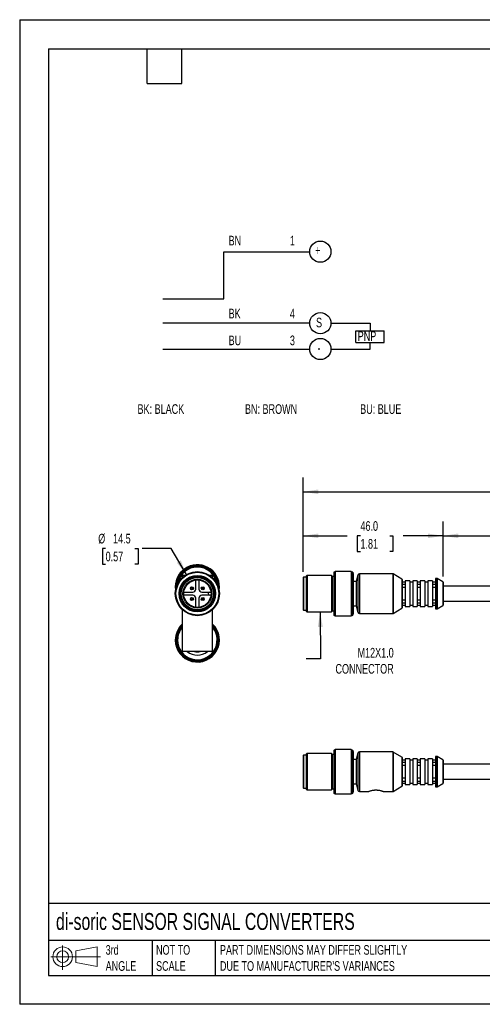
# Model space of a CAD drawing. Header units: millimetres. Extents: x 0 to 419, y 0 to 324.
# Tile 1 of 4: x 0 to 152, y 0 to 324. Entities that reach past the tile are written whole.
import ezdxf

# ---------------------------------------------------------------- set-up
doc = ezdxf.new("R2010")
doc.units = ezdxf.units.MM
doc.header["$LTSCALE"] = 1.5
doc.layers.add('DIMENSIONS', color=140, linetype='Continuous', lineweight=25)
doc.layers.add('TEXT', color=140, linetype='Continuous', lineweight=25)
doc.styles.add('SLDTEXTSTYLE0', font='TXT', dxfattribs={"width": 0.7})
doc.dimstyles.new('SLDDIMSTYLE0', dxfattribs={"dimtxt": 3.237012, "dimasz": 4.953, "dimexe": 0, "dimexo": 0.0625, "dimgap": 0.809253, "dimtad": 0, "dimtih": 1, "dimtoh": 1, "dimdec": 1, "dimrnd": 1e-09, "dimzin": 4, "dimdsep": 46, "dimtxsty": 'SLDTEXTSTYLE0', "dimsah": 1, "dimcen": 0.09, "dimadec": 0, "dimazin": 1, "dimtfac": 1, "dimtdec": 1, "dimtofl": 0, "dimtmove": 0, "dimatfit": 3, "dimfxl": 0, "dimfrac": 2, "dimtolj": 1, "dimtzin": 12, "dimarcsym": 0})
doc.dimstyles.new('SLDDIMSTYLE1', dxfattribs={"dimtxt": 3.237012, "dimasz": 4.953, "dimexe": 0, "dimexo": 0.0625, "dimgap": 0.809253, "dimtad": 0, "dimtih": 1, "dimtoh": 1, "dimdec": 1, "dimrnd": 1e-09, "dimzin": 12, "dimdsep": 46, "dimtxsty": 'SLDTEXTSTYLE0', "dimsah": 1, "dimcen": 0.09, "dimadec": 0, "dimazin": 3, "dimtfac": 1, "dimtdec": 1, "dimtofl": 0, "dimtmove": 0, "dimatfit": 3, "dimfxl": 0, "dimfrac": 2, "dimtolj": 1, "dimtzin": 12, "dimarcsym": 0})
doc.dimstyles.new('SLDDIMSTYLE3', dxfattribs={"dimtxt": 0.18, "dimasz": 4.953, "dimexe": 0, "dimexo": 0.0625, "dimgap": 0, "dimtad": 0, "dimtih": 1, "dimtoh": 1, "dimdec": 0, "dimrnd": 1e-09, "dimzin": 0, "dimdsep": 46, "dimtxsty": 'Standard', "dimsah": 1, "dimcen": 0.09, "dimadec": 0, "dimazin": 0, "dimtfac": 4.953, "dimtdec": 0, "dimtofl": 0, "dimtmove": 0, "dimatfit": 3, "dimfxl": 0, "dimfrac": 2, "dimtolj": 1, "dimtzin": 0, "dimarcsym": 0})
doc.dimstyles.new('SLDDIMSTYLE5', dxfattribs={"dimtxt": 3.237012, "dimasz": 4.953, "dimexe": 0, "dimexo": 0.0625, "dimgap": 0.809253, "dimtad": 0, "dimtih": 1, "dimtoh": 1, "dimdec": 1, "dimrnd": 1e-09, "dimzin": 12, "dimdsep": 46, "dimtxsty": 'SLDTEXTSTYLE0', "dimsah": 1, "dimcen": 0, "dimadec": 0, "dimazin": 3, "dimtfac": 1, "dimtdec": 1, "dimtofl": 0, "dimtmove": 0, "dimatfit": 3, "dimfxl": 0, "dimfrac": 2, "dimtolj": 1, "dimtzin": 12, "dimarcsym": 0})

# ---------------------------------------------------------------- blocks, each defined once
blk = doc.blocks.new('SW_NOTE_0')
at = {"color": 0, "linetype": 'Continuous', "lineweight": 18, "insert": (0, 6.14), "char_height": 4.763, "attachment_point": 1, "style": 'SLDTEXTSTYLE0'}
blk.add_mtext('BU', dxfattribs=at)
blk = doc.blocks.new('SW_NOTE_0_1')
at = {"color": 0, "linetype": 'Continuous', "lineweight": 18, "insert": (0, 6.14), "char_height": 4.763, "attachment_point": 1, "style": 'SLDTEXTSTYLE0'}
blk.add_mtext('BK', dxfattribs=at)
blk = doc.blocks.new('SW_NOTE_0_2')
at = {"color": 0, "linetype": 'Continuous', "lineweight": 18, "insert": (0, 6.14), "char_height": 4.763, "attachment_point": 1, "style": 'SLDTEXTSTYLE0'}
blk.add_mtext('BN', dxfattribs=at)
blk = doc.blocks.new('SW_NOTE_0_3')
at = {"color": 0, "linetype": 'Continuous', "lineweight": 18, "insert": (0, 6.14), "char_height": 4.76, "attachment_point": 1, "style": 'SLDTEXTSTYLE0'}
blk.add_mtext('3', dxfattribs=at)
blk = doc.blocks.new('SW_NOTE_0_4')
at = {"color": 0, "linetype": 'Continuous', "lineweight": 18, "insert": (0, 6.14), "char_height": 4.76, "attachment_point": 1, "style": 'SLDTEXTSTYLE0'}
blk.add_mtext('4', dxfattribs=at)
blk = doc.blocks.new('SW_NOTE_0_5')
at = {"color": 0, "linetype": 'Continuous', "lineweight": 18, "insert": (0, 6.14), "char_height": 4.76, "attachment_point": 1, "style": 'SLDTEXTSTYLE0'}
blk.add_mtext('1', dxfattribs=at)
blk = doc.blocks.new('SW_NOTE_0_6')
at = {"color": 0, "linetype": 'Continuous', "lineweight": 18, "insert": (0, 6.14), "char_height": 4.763, "attachment_point": 1, "style": 'SLDTEXTSTYLE0'}
blk.add_mtext('PNP', dxfattribs=at)
blk = doc.blocks.new('SW_NOTE_0_7')
at = {"color": 0, "linetype": 'Continuous', "lineweight": 18, "insert": (0, 6.14), "char_height": 4.76, "attachment_point": 1, "style": 'SLDTEXTSTYLE0'}
blk.add_mtext('S', dxfattribs=at)
blk = doc.blocks.new('SW_NOTE_0_8')
at = {"color": 0, "linetype": 'Continuous', "lineweight": 18, "insert": (0, 6.14), "char_height": 4.76, "attachment_point": 1, "style": 'SLDTEXTSTYLE0'}
blk.add_mtext('+', dxfattribs=at)
blk = doc.blocks.new('SW_NOTE_0_9')
at = {"color": 0, "linetype": 'Continuous', "lineweight": 18, "insert": (0, 6.14), "char_height": 4.76, "attachment_point": 1, "style": 'SLDTEXTSTYLE0'}
blk.add_mtext('-', dxfattribs=at)
blk = doc.blocks.new('SW_NOTE_0_10')
at = {"layer": 'DIMENSIONS', "color": 0, "insert": (0, 6.14), "char_height": 4.763, "attachment_point": 1, "style": 'SLDTEXTSTYLE0'}
blk.add_mtext('BU: BLUE', dxfattribs=at)
blk = doc.blocks.new('SW_NOTE_0_11')
at = {"layer": 'DIMENSIONS', "color": 0, "insert": (0, 6.14), "char_height": 4.763, "attachment_point": 1, "style": 'SLDTEXTSTYLE0'}
blk.add_mtext('BN: BROWN', dxfattribs=at)
blk = doc.blocks.new('SW_NOTE_0_12')
at = {"layer": 'DIMENSIONS', "color": 0, "insert": (0, 6.14), "char_height": 4.763, "attachment_point": 1, "style": 'SLDTEXTSTYLE0'}
blk.add_mtext('BK: BLACK', dxfattribs=at)
blk = doc.blocks.new('Block14')
for p, q in [((130.12, 339.41), (130.12, 362.66)), ((130.12, 362.66), (172.52, 362.66)), ((100.11, 339.41), (130.12, 339.41)), ((172.52, 327.4), (100.11, 327.4)), ((182.98, 327.4), (202.29, 327.4)), ((202.29, 327.4), (202.29, 323.64)), ((195.28, 317.81), (195.28, 323.64)), ((195.28, 323.64), (209.3, 323.64)), ((209.3, 317.81), (209.3, 323.64)), ((195.28, 317.81), (209.3, 317.81)), ((202.29, 314.65), (202.29, 317.89)), ((100.11, 314.65), (172.52, 314.65)), ((182.98, 314.65), (202.29, 314.65))]:
    blk.add_line(p, q)
for centre in [(177.75, 362.66), (177.75, 327.4), (177.75, 314.65)]:
    blk.add_circle(centre, 5.23)
at = {"color": 7, "linetype": 'Continuous', "lineweight": 18}
for name, p in [('SW_NOTE_0_2', (132.5, 364.38)), ('SW_NOTE_0_5', (162.75, 364.38)), ('SW_NOTE_0_8', (175.23, 359.53)), ('SW_NOTE_0_1', (132.5, 328.38)), ('SW_NOTE_0_4', (162.75, 328.38)), ('SW_NOTE_0_7', (175.65, 323.95)), ('SW_NOTE_0', (132.5, 315.16)), ('SW_NOTE_0_3', (162.75, 315.16)), ('SW_NOTE_0_6', (196.2, 317.26)), ('SW_NOTE_0_9', (176.38, 311.42))]:
    blk.add_blockref(name, p, dxfattribs=at)
at = {"layer": 'DIMENSIONS', "color": 140}
for name, p in [('SW_NOTE_0_12', (87.56, 281.27)), ('SW_NOTE_0_11', (140.58, 281.27)), ('SW_NOTE_0_10', (197.41, 281.27))]:
    blk.add_blockref(name, p, dxfattribs=at)
blk = doc.blocks.new('Block11')
at = {"color": 7, "linetype": 'Continuous', "lineweight": 18}
for p, q in [((3.88, 7.97), (3.88, 0)), ((8.22, 6.25), (15.26, 7.55)), ((15.26, 7.55), (15.26, 1.1)), ((0, 4.32), (16.31, 4.32)), ((8.22, 2.39), (8.22, 6.25)), ((8.22, 2.39), (15.26, 1.1))]:
    blk.add_line(p, q, dxfattribs=at)
for radius in [3.23, 1.93]:
    blk.add_circle((3.88, 4.32), radius, dxfattribs=at)
blk = doc.blocks.new('Block12')
at = {"color": 7, "linetype": 'Continuous'}
blk.add_blockref('Block11', (0, 0), dxfattribs=at)
blk = doc.blocks.new('_D')
at = {"layer": 'DIMENSIONS'}
for p, q in [((93.29, 142.27), (93.29, 158.85)), ((139.29, 140.76), (139.29, 158.85)), ((93.29, 154.09), (107.71, 154.09)), ((112.09, 154.09), (111.01, 154.09)), ((111.01, 154.09), (111.01, 148.95)), ((121.71, 154.09), (122.8, 154.09)), ((122.8, 154.09), (122.8, 148.95)), ((139.29, 154.09), (126.1, 154.09)), ((111.01, 148.95), (112.09, 148.95)), ((122.8, 148.95), (121.71, 148.95))]:
    blk.add_line(p, q, dxfattribs=at)
for points in [[(93.29, 154.09), (98.24, 153.33), (98.24, 154.85)], [(139.29, 154.09), (134.34, 154.85), (134.34, 153.33)]]:
    blk.add_solid(points, dxfattribs=at)
at = {"layer": 'DIMENSIONS', "char_height": 3.175, "attachment_point": 1, "style": 'SLDTEXTSTYLE0'}
for s, insert in [('46.0', (112.09, 158.91)), ('1.81', (112.09, 153.04))]:
    blk.add_mtext(s, dxfattribs=dict(at, insert=insert))
blk = doc.blocks.new('_D_1')
at = {"layer": 'DIMENSIONS'}
for p, q in [((139.29, 140.76), (139.29, 158.85)), ((190.69, 142.97), (190.69, 158.85)), ((139.29, 154.09), (155.15, 154.09)), ((159.54, 154.09), (158.45, 154.09)), ((158.45, 154.09), (158.45, 148.95)), ((169.16, 154.09), (170.24, 154.09)), ((170.24, 154.09), (170.24, 148.95)), ((190.69, 154.09), (173.54, 154.09)), ((158.45, 148.95), (159.54, 148.95)), ((170.24, 148.95), (169.16, 148.95))]:
    blk.add_line(p, q, dxfattribs=at)
for points in [[(139.29, 154.09), (144.24, 153.33), (144.24, 154.85)], [(190.69, 154.09), (185.74, 154.85), (185.74, 153.33)]]:
    blk.add_solid(points, dxfattribs=at)
at = {"layer": 'DIMENSIONS', "char_height": 3.175, "attachment_point": 1, "style": 'SLDTEXTSTYLE0'}
for s, insert in [('51.4', (159.54, 158.91)), ('2.02', (159.54, 153.04))]:
    blk.add_mtext(s, dxfattribs=dict(at, insert=insert))
blk = doc.blocks.new('_D_5')
at = {"layer": 'DIMENSIONS'}
for p, q in [((93.29, 142.27), (93.29, 173.33)), ((323.59, 143.42), (323.59, 173.33)), ((93.29, 168.57), (203.81, 168.57)), ((208.19, 168.57), (207.11, 168.57)), ((207.11, 168.57), (207.11, 163.42)), ((217.81, 168.57), (218.9, 168.57)), ((218.9, 168.57), (218.9, 163.42)), ((323.59, 168.57), (222.2, 168.57)), ((207.11, 163.42), (208.19, 163.42)), ((218.9, 163.42), (217.81, 163.42))]:
    blk.add_line(p, q, dxfattribs=at)
for points in [[(93.29, 168.57), (98.24, 167.81), (98.24, 169.33)], [(323.59, 168.57), (318.64, 169.33), (318.64, 167.81)]]:
    blk.add_solid(points, dxfattribs=at)
at = {"layer": 'DIMENSIONS', "char_height": 3.175, "attachment_point": 1, "style": 'SLDTEXTSTYLE0'}
for s, insert in [('230.3', (206.85, 173.38)), ('9.07', (208.19, 167.52))]:
    blk.add_mtext(s, dxfattribs=dict(at, insert=insert))
blk = doc.blocks.new('_D_8')
at = {"layer": 'DIMENSIONS'}
for p, q in [((28.27, 149.94), (27.19, 149.94)), ((27.19, 149.94), (27.19, 144.79)), ((37.89, 149.94), (38.98, 149.94)), ((38.98, 149.94), (38.98, 144.79)), ((49.86, 149.94), (40.34, 149.94)), ((54.82, 141.35), (49.86, 149.94)), ((27.19, 144.79), (28.27, 144.79)), ((38.98, 144.79), (37.89, 144.79))]:
    blk.add_line(p, q, dxfattribs=at)
blk.add_solid([(54.82, 141.35), (53.01, 146.02), (51.69, 145.25)], dxfattribs=at)
at = {"layer": 'DIMENSIONS', "char_height": 3.175, "attachment_point": 1, "style": 'SLDTEXTSTYLE0'}
for s, insert in [('%%c', (25.83, 154.76)), ('14.5', (30.72, 154.76)), ('0.57', (28.27, 148.89))]:
    blk.add_mtext(s, dxfattribs=dict(at, insert=insert))

msp = doc.modelspace()

# ---------------------------------------------------------------- linework, layer by layer
at = {"color": 7, "linetype": 'Continuous'}
for p, q in [((0, 323.85), (0, 0)), ((0, 323.85), (419.1, 323.85)), ((419.1, 0), (0, 0))]:
    msp.add_line(p, q, dxfattribs=at)
for p, q in [((54.38, 141.07), (53.45, 141.07)), ((53.45, 141.07), (53.45, 140.32)), ((57.95, 136.57), (57.95, 139.54)), ((58.95, 139.54), (58.95, 136.57)), ((63.45, 141.07), (62.52, 141.07)), ((63.45, 140.32), (63.45, 141.07)), ((93.39, 140.47), (93.29, 140.37)), ((93.29, 140.37), (93.29, 129.77)), ((94.29, 140.47), (93.39, 140.47)), ((93.39, 140.47), (93.39, 129.67)), ((94.54, 141.07), (94.29, 140.82)), ((94.29, 140.82), (94.29, 129.32)), ((102.54, 141.07), (94.54, 141.07)), ((94.54, 141.07), (94.54, 129.07)), ((102.79, 140.82), (102.54, 141.07)), ((102.54, 141.07), (102.54, 129.07)), ((102.79, 140.82), (102.79, 129.32)), ((103.29, 140.69), (102.79, 140.69)), ((103.49, 142.19), (103.29, 142.09)), ((103.29, 142.09), (103.29, 128.04)), ((103.69, 142.19), (103.49, 142.19)), ((103.49, 142.19), (103.49, 127.94)), ((103.79, 142.32), (103.69, 142.22)), ((103.69, 142.22), (103.69, 127.92)), ((109.09, 142.32), (103.79, 142.32)), ((103.79, 142.32), (103.79, 127.82)), ((109.19, 142.22), (109.09, 142.32)), ((109.09, 142.32), (109.09, 127.82)), ((109.19, 142.22), (109.19, 127.92)), ((109.39, 142.19), (109.19, 142.19)), ((109.61, 142.09), (109.39, 142.19)), ((109.39, 142.19), (109.39, 127.94)), ((109.69, 141.69), (109.61, 142.09)), ((109.61, 142.09), (109.61, 128.04)), ((109.69, 141.69), (109.69, 128.44)), ((111.26, 141.2), (110.69, 139.07)), ((111.26, 141.2), (111.26, 128.94)), ((122.76, 141.57), (111.74, 141.57)), ((111.74, 141.57), (111.74, 128.57)), ((122.76, 141.57), (122.76, 128.57)), ((125.74, 139.86), (122.81, 141.55)), ((122.81, 141.55), (122.81, 128.58)), ((125.74, 139.86), (125.74, 130.27)), ((125.79, 139.78), (125.79, 139.33)), ((125.79, 139.33), (125.79, 130.36)), ((128.29, 139.32), (126.79, 139.32)), ((126.79, 139.32), (126.79, 138.82)), ((128.29, 139.32), (128.29, 130.82)), ((130.79, 139.32), (129.29, 139.32)), ((129.29, 139.32), (129.29, 130.82)), ((130.79, 139.32), (130.79, 138.82)), ((133.29, 139.32), (131.79, 139.32)), ((131.79, 139.32), (131.79, 138.82)), ((133.29, 139.32), (133.29, 130.82)), ((135.79, 139.32), (134.29, 139.32)), ((134.29, 139.32), (134.29, 130.82)), ((135.79, 139.32), (135.79, 138.82)), ((136.79, 139.97), (136.79, 139.54)), ((136.79, 139.54), (136.79, 130.17)), ((137.26, 140.07), (136.89, 140.07)), ((136.89, 140.07), (136.89, 130.07)), ((137.26, 140.07), (137.26, 130.07)), ((139.24, 138.94), (137.31, 140.05)), ((137.31, 140.05), (137.31, 130.08)), ((51.45, 137.32), (51.46, 136.98)), ((110.69, 139.07), (109.69, 139.07)), ((110.69, 139.07), (110.69, 131.07)), ((126.79, 138.82), (125.79, 138.82)), ((125.79, 138.24), (126.79, 138.24)), ((126.79, 137.07), (125.79, 137.07)), ((126.79, 138.82), (126.79, 130.82)), ((129.29, 138.82), (128.29, 138.82)), ((131.79, 138.82), (130.79, 138.82)), ((130.79, 138.82), (130.79, 130.82)), ((130.79, 138.24), (131.79, 138.24)), ((131.79, 137.07), (130.79, 137.07)), ((131.79, 138.82), (131.79, 130.82)), ((134.29, 138.82), (133.29, 138.82)), ((136.79, 138.82), (135.79, 138.82)), ((135.79, 138.82), (135.79, 130.82)), ((135.79, 138.24), (136.79, 138.24)), ((136.79, 137.07), (135.79, 137.07)), ((139.24, 138.94), (139.24, 131.19)), ((139.29, 138.85), (139.29, 131.28)), ((190.69, 137.57), (139.29, 137.57)), ((53.98, 135.57), (56.95, 135.57)), ((56.95, 134.57), (53.98, 134.57)), ((57.95, 130.59), (57.95, 133.57)), ((58.95, 133.57), (58.95, 130.59)), ((59.95, 135.57), (62.45, 135.57)), ((62.45, 134.57), (59.95, 134.57)), ((62.45, 135.57), (62.92, 135.57)), ((62.92, 134.57), (62.45, 134.57)), ((125.79, 133.07), (126.79, 133.07)), ((130.79, 133.07), (131.79, 133.07)), ((135.79, 133.07), (136.79, 133.07)), ((53.45, 129.82), (53.45, 116.07)), ((63.45, 116.07), (63.45, 129.82)), ((93.29, 129.77), (93.39, 129.67)), ((93.39, 129.67), (94.29, 129.67)), ((109.69, 131.07), (110.69, 131.07)), ((110.69, 131.07), (111.26, 128.94)), ((122.81, 128.58), (125.74, 130.27)), ((126.79, 131.89), (125.79, 131.89)), ((125.79, 131.32), (126.79, 131.32)), ((126.79, 130.82), (128.29, 130.82)), ((128.29, 131.32), (129.29, 131.32)), ((129.29, 130.82), (130.79, 130.82)), ((131.79, 131.89), (130.79, 131.89)), ((130.79, 131.32), (131.79, 131.32)), ((131.79, 130.82), (133.29, 130.82)), ((133.29, 131.32), (134.29, 131.32)), ((134.29, 130.82), (135.79, 130.82)), ((136.79, 131.89), (135.79, 131.89)), ((135.79, 131.32), (136.79, 131.32)), ((136.89, 130.07), (137.26, 130.07)), ((137.31, 130.08), (139.24, 131.19)), ((139.29, 132.57), (190.69, 132.57)), ((94.29, 129.32), (94.54, 129.07)), ((94.54, 129.07), (102.54, 129.07)), ((102.54, 129.07), (102.79, 129.32)), ((102.79, 129.44), (103.29, 129.44)), ((103.29, 128.04), (103.49, 127.94)), ((103.49, 127.94), (103.69, 127.94)), ((103.69, 127.92), (103.79, 127.82)), ((103.79, 127.82), (109.09, 127.82)), ((109.09, 127.82), (109.19, 127.92)), ((109.19, 127.94), (109.39, 127.94)), ((109.39, 127.94), (109.61, 128.04)), ((109.61, 128.04), (109.69, 128.44)), ((111.74, 128.57), (122.76, 128.57)), ((63.45, 116.07), (53.45, 116.07)), ((93.39, 81.91), (93.29, 81.81)), ((93.29, 81.81), (93.29, 71.21)), ((94.29, 81.91), (93.39, 81.91)), ((93.39, 81.91), (93.39, 71.11)), ((94.54, 82.51), (94.29, 82.26)), ((94.29, 82.26), (94.29, 70.76)), ((102.54, 82.51), (94.54, 82.51)), ((94.54, 82.51), (94.54, 70.51)), ((102.79, 82.26), (102.54, 82.51)), ((102.54, 82.51), (102.54, 70.51)), ((102.79, 82.26), (102.79, 70.76)), ((103.29, 82.13), (102.79, 82.13)), ((103.49, 83.63), (103.29, 83.53)), ((103.29, 83.53), (103.29, 69.48)), ((103.69, 83.63), (103.49, 83.63)), ((103.49, 83.63), (103.49, 69.38)), ((103.79, 83.76), (103.69, 83.66)), ((103.69, 83.66), (103.69, 69.36)), ((109.09, 83.76), (103.79, 83.76)), ((103.79, 83.76), (103.79, 69.26)), ((109.19, 83.66), (109.09, 83.76)), ((109.09, 83.76), (109.09, 69.26)), ((109.19, 83.66), (109.19, 69.36)), ((109.39, 83.63), (109.19, 83.63)), ((109.61, 83.53), (109.39, 83.63)), ((109.39, 83.63), (109.39, 69.38)), ((109.69, 83.13), (109.61, 83.53)), ((109.61, 83.53), (109.61, 69.48)), ((109.69, 83.13), (109.69, 69.88)), ((111.26, 82.64), (110.69, 80.51)), ((111.26, 82.64), (111.26, 70.38)), ((122.76, 83.01), (111.74, 83.01)), ((111.74, 83.01), (111.74, 70.01)), ((122.76, 83.01), (122.76, 70.01)), ((125.74, 81.3), (122.81, 82.99)), ((122.81, 82.99), (122.81, 70.02)), ((125.74, 81.3), (125.74, 71.71)), ((125.79, 81.22), (125.79, 71.8)), ((136.79, 81.41), (136.79, 71.61)), ((137.26, 81.51), (136.89, 81.51)), ((136.89, 81.51), (136.89, 71.51)), ((137.26, 81.51), (137.26, 71.51)), ((139.24, 80.38), (137.31, 81.49)), ((137.31, 81.49), (137.31, 71.52)), ((110.69, 80.51), (109.69, 80.51)), ((110.69, 80.51), (110.69, 72.51)), ((126.79, 80.26), (125.79, 80.26)), ((125.79, 79.68), (126.79, 79.68)), ((126.79, 78.51), (125.79, 78.51)), ((128.29, 80.76), (126.79, 80.76)), ((126.79, 80.76), (126.79, 72.26)), ((128.29, 80.76), (128.29, 72.26)), ((129.29, 80.26), (128.29, 80.26)), ((130.79, 80.76), (129.29, 80.76)), ((129.29, 80.76), (129.29, 72.26)), ((130.79, 80.76), (130.79, 72.26)), ((131.79, 80.26), (130.79, 80.26)), ((130.79, 79.68), (131.79, 79.68)), ((131.79, 78.51), (130.79, 78.51)), ((133.29, 80.76), (131.79, 80.76)), ((131.79, 80.76), (131.79, 72.26)), ((133.29, 80.76), (133.29, 72.26)), ((134.29, 80.26), (133.29, 80.26)), ((135.79, 80.76), (134.29, 80.76)), ((134.29, 80.76), (134.29, 72.26)), ((135.79, 80.76), (135.79, 72.26)), ((136.79, 80.26), (135.79, 80.26)), ((135.79, 79.68), (136.79, 79.68)), ((136.79, 78.51), (135.79, 78.51)), ((139.24, 80.38), (139.24, 72.63)), ((139.29, 80.29), (139.29, 72.72)), ((190.69, 79.01), (139.29, 79.01)), ((125.79, 74.51), (126.79, 74.51)), ((130.79, 74.51), (131.79, 74.51)), ((135.79, 74.51), (136.79, 74.51)), ((109.69, 72.51), (110.69, 72.51)), ((110.69, 72.51), (111.26, 70.38)), ((122.81, 70.02), (125.74, 71.71)), ((126.79, 73.33), (125.79, 73.33)), ((125.79, 72.76), (126.79, 72.76)), ((126.79, 72.26), (128.29, 72.26)), ((128.29, 72.76), (129.29, 72.76)), ((129.29, 72.26), (130.79, 72.26)), ((131.79, 73.33), (130.79, 73.33)), ((130.79, 72.76), (131.79, 72.76)), ((131.79, 72.26), (133.29, 72.26)), ((133.29, 72.76), (134.29, 72.76)), ((134.29, 72.26), (135.79, 72.26)), ((136.79, 73.33), (135.79, 73.33)), ((135.79, 72.76), (136.79, 72.76)), ((136.89, 71.51), (137.26, 71.51)), ((137.31, 71.52), (139.24, 72.63)), ((139.29, 74.01), (190.69, 74.01)), ((93.29, 71.21), (93.39, 71.11)), ((93.39, 71.11), (94.29, 71.11)), ((94.29, 70.76), (94.54, 70.51)), ((94.54, 70.51), (102.54, 70.51)), ((102.54, 70.51), (102.79, 70.76)), ((102.79, 70.88), (103.29, 70.88)), ((103.29, 69.48), (103.49, 69.38)), ((103.49, 69.38), (103.69, 69.38)), ((103.69, 69.36), (103.79, 69.26)), ((103.79, 69.26), (109.09, 69.26)), ((109.09, 69.26), (109.19, 69.36)), ((109.19, 69.38), (109.39, 69.38)), ((109.39, 69.38), (109.61, 69.48)), ((109.61, 69.48), (109.69, 69.88)), ((111.74, 70.01), (114.69, 70.01)), ((119.69, 70.01), (122.76, 70.01))]:
    msp.add_line(p, q)
at = {"flags": 128}
msp.add_lwpolyline([(51.2, 137.32), (51.28, 136.24), (51.29, 136.19)], dxfattribs=at)
for centre, radius in [((58.45, 135.07), 7.25), ((58.45, 135.07), 7.15), ((58.45, 135.07), 7.12), ((58.45, 135.07), 7.03), ((58.45, 135.07), 6), ((58.45, 135.07), 5.75), ((58.45, 135.07), 5.4), ((58.45, 135.07), 5.3), ((58.45, 135.07), 4.75), ((58.45, 135.07), 4.5), ((56.68, 136.83), 0.5), ((56.68, 136.83), 0.3), ((60.22, 136.83), 0.5), ((60.22, 136.83), 0.3), ((56.68, 133.3), 0.5), ((56.68, 133.3), 0.3), ((60.22, 133.3), 0.5), ((60.22, 133.3), 0.3)]:
    msp.add_circle(centre, radius)
for centre, radius, start, end in [((58.45, 137.32), 7.25, 351.0732, 180), ((58.45, 137.32), 7, 357.2706, 180), ((58.45, 137.32), 6.82, 1.9102, 178.0898), ((58.45, 137.32), 6.5, 10.3399, 169.6601), ((58.45, 137.32), 6.49, 10.7089, 169.2911), ((111.74, 141.07), 0.5, 90, 165), ((122.76, 141.47), 0.1, 60, 90), ((125.69, 139.78), 0.1, 0, 60), ((136.89, 139.97), 0.1, 90, 180), ((137.26, 139.97), 0.1, 60, 90), ((56.95, 136.57), 1, 270, 0), ((59.95, 136.57), 1, 180, 270), ((139.19, 138.85), 0.1, 0, 60), ((56.95, 133.57), 1, 0, 90), ((59.95, 133.57), 1, 90, 180), ((62.45, 135.07), 0.5, 90, 270), ((125.69, 130.36), 0.1, 300, 0), ((136.89, 130.17), 0.1, 180, 270), ((137.26, 130.17), 0.1, 270, 300), ((139.19, 131.28), 0.1, 300, 0), ((111.74, 129.07), 0.5, 195, 270), ((122.76, 128.67), 0.1, 270, 300), ((58.45, 119.82), 7.25, 180, 46.3972), ((58.45, 119.82), 7.25, 133.6028, 180), ((58.45, 119.82), 7, 180, 44.4153), ((58.45, 119.82), 7, 135.5847, 180), ((58.45, 119.82), 6.82, 180, 42.8266), ((58.45, 119.82), 6.82, 137.1734, 180), ((58.45, 119.82), 6.5, 180, 39.7151), ((58.45, 119.82), 6.5, 140.2849, 180), ((58.45, 119.82), 6.49, 180, 39.5725), ((58.45, 119.82), 6.49, 140.4275, 180), ((58.45, 119.82), 5, 228.5904, 311.4096), ((58.45, 119.82), 4.99, 228.7652, 311.2348), ((58.45, 119.82), 3.87, 255.4548, 284.5452), ((58.45, 119.82), 3.79, 261.9238, 278.0762), ((111.74, 82.51), 0.5, 90, 165), ((122.76, 82.91), 0.1, 60, 90), ((125.69, 81.22), 0.1, 0, 60), ((136.89, 81.41), 0.1, 90, 180), ((137.26, 81.41), 0.1, 60, 90), ((139.19, 80.29), 0.1, 0, 60), ((125.69, 71.8), 0.1, 300, 0), ((136.89, 71.61), 0.1, 180, 270), ((137.26, 71.61), 0.1, 270, 300), ((139.19, 72.72), 0.1, 300, 0), ((111.74, 70.51), 0.5, 195, 270), ((122.76, 70.11), 0.1, 270, 300)]:
    msp.add_arc(centre, radius, start, end)
for points, knots in [([(114.69, 70.01), (114.69, 70.01), (114.69, 70.01), (114.7, 70.01), (114.72, 70.02), (114.75, 70.03), (114.78, 70.04), (114.83, 70.06), (114.92, 70.09), (115.1, 70.15), (115.41, 70.25), (115.79, 70.35), (116.15, 70.42), (116.46, 70.46), (116.7, 70.49), (116.94, 70.5), (117.11, 70.51), (117.19, 70.51)], [0, 0, 0, 0, 0.035786, 0.071358, 0.106826, 0.142304, 0.177907, 0.213746, 0.249931, 0.374709, 0.500074, 0.625968, 0.750235, 0.813533, 0.875798, 0.937721, 1, 1, 1, 1]), ([(117.19, 70.51), (117.24, 70.51), (117.33, 70.51), (117.47, 70.5), (117.61, 70.49), (117.75, 70.48), (117.88, 70.47), (118.02, 70.45), (118.26, 70.41), (118.59, 70.35), (118.97, 70.25), (119.28, 70.15), (119.47, 70.09), (119.58, 70.05), (119.64, 70.02), (119.68, 70.01), (119.69, 70.01), (119.69, 70.01)], [0, 0, 0, 0, 0.035677, 0.071142, 0.106526, 0.141958, 0.177569, 0.213489, 0.249841, 0.374082, 0.500002, 0.625341, 0.750145, 0.813208, 0.875469, 0.937531, 1, 1, 1, 1])]:
    msp.add_open_spline(points, degree=3, knots=knots)
at = {"layer": 'TEXT'}
for p, q in [((9.52, 314.32), (409.57, 314.32)), ((9.52, 314.32), (9.52, 9.52)), ((41.91, 302.89), (41.91, 314.32)), ((53.34, 302.89), (53.34, 314.32)), ((41.91, 302.89), (53.34, 302.89)), ((409.57, 33.19), (9.52, 33.19)), ((409.57, 20.95), (9.52, 20.95)), ((43.57, 20.95), (43.57, 9.52)), ((64.26, 20.95), (64.26, 9.52)), ((9.52, 9.52), (409.57, 9.52))]:
    msp.add_line(p, q, dxfattribs=at)

# ---------------------------------------------------------------- block references
at = {"color": 7, "linetype": 'Continuous', "xscale": 0.6666666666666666, "yscale": 0.6666666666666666, "zscale": 0.6666666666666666}
msp.add_blockref('Block14', (-19.61, 5.77), dxfattribs=at)
at = {"layer": 'TEXT'}
msp.add_blockref('Block12', (10.26, 11.33), dxfattribs=at)

# ---------------------------------------------------------------- texts
at = {"layer": 'DIMENSIONS', "insert": (123.03, 117.23), "char_height": 3.175, "attachment_point": 3, "style": 'SLDTEXTSTYLE0'}
msp.add_mtext('M12X1.0^JCONNECTOR', dxfattribs=at)
at = {"layer": 'TEXT', "attachment_point": 1, "style": 'SLDTEXTSTYLE0'}
for s, insert, char_height in [('di-soric SENSOR SIGNAL CONVERTERS', (11.95, 30.03), 5.5562), ('3rd^JANGLE', (28.28, 19.49), 3.175), ('NOT TO^JSCALE', (44.86, 19.49), 3.175), ("PART DIMENSIONS MAY DIFFER SLIGHTLY ^JDUE TO MANUFACTURER'S VARIANCES", (65.87, 19.49), 3.175)]:
    msp.add_mtext(s, dxfattribs=dict(at, insert=insert, char_height=char_height))

# ---------------------------------------------------------------- dimensions: what is measured, and where the dimension line sits
at = {"layer": 'DIMENSIONS'}
for base, p1, p2, dimstyle, picture, middle in [((323.59, 168.57), (93.29, 140.37), (323.59, 141.52), 'SLDDIMSTYLE1', '_D_5', (213, 168.57)), ((93.29, 154.09), (139.29, 138.85), (93.29, 140.37), 'SLDDIMSTYLE0', '_D', (116.9, 154.09)), ((190.69, 154.09), (139.29, 138.85), (190.69, 141.07), 'SLDDIMSTYLE1', '_D_1', (164.35, 154.09))]:
    dim = msp.add_linear_dim(base=base, p1=p1, p2=p2, dimstyle=dimstyle, dxfattribs=at)
    dim.commit()
    dim.dimension.update_dxf_attribs({"geometry": picture, "text_midpoint": middle, "dimtype": 160})
dim = msp.add_diameter_dim_2p(p1=(62.07, 128.79), p2=(54.82, 141.35), dimstyle='SLDDIMSTYLE5', dxfattribs=at)
dim.commit()
dim.dimension.update_dxf_attribs({"geometry": '_D_8', "text_midpoint": (33.08, 149.94), "dimtype": 163})

# ---------------------------------------------------------------- leaders
msp.add_leader([(98.84, 129.07), (98.98, 113.6), (94.24, 113.6)], dimstyle='SLDDIMSTYLE3', dxfattribs=at)

doc.saveas('drawing.dxf')
